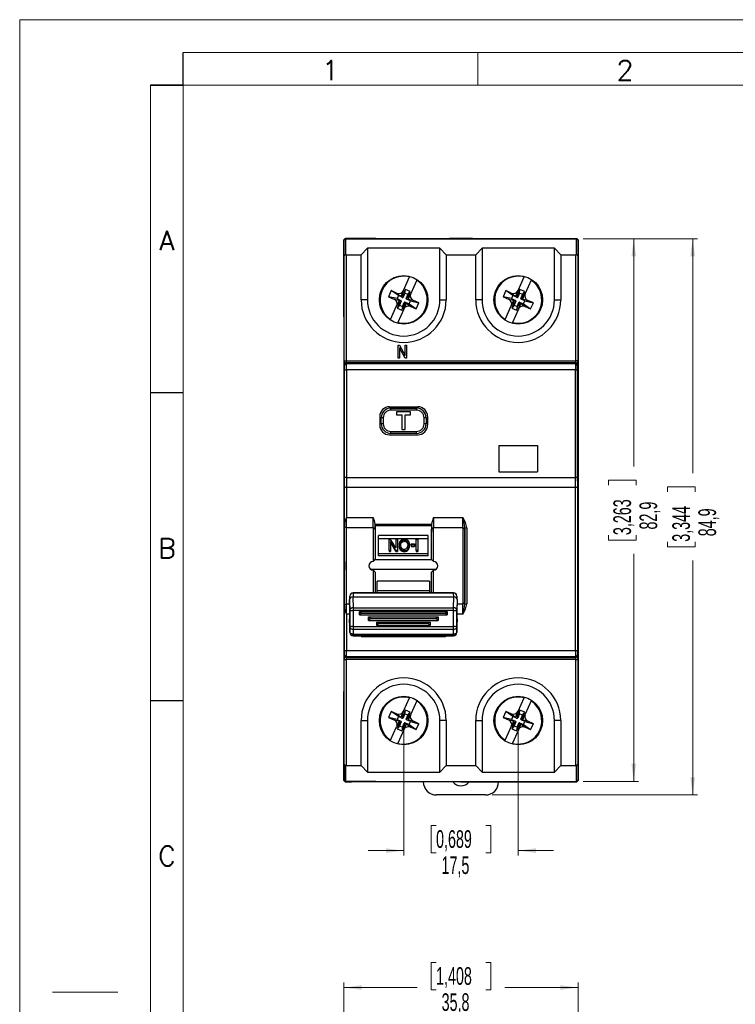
# Model space of a CAD drawing. Header units: millimetres. Extents: x 0 to 210, y 0 to 297.
# Tile 3 of 4: x 0 to 109, y 147 to 297. Entities that reach past the tile are written whole.
import ezdxf

# ---------------------------------------------------------------- set-up
doc = ezdxf.new("R2010")
doc.units = ezdxf.units.MM
doc.layers.add('FORMATO', color=7, linetype='Continuous')
doc.styles.add('SLDTEXTSTYLE0', font='ROMANS')
doc.styles.add('SLDTEXTSTYLE1', font='TXT', dxfattribs={"width": 0.605})
doc.dimstyles.new('SLDDIMSTYLE0', dxfattribs={"dimtxt": 2.7, "dimasz": 2.7, "dimexe": 0, "dimexo": 0.0625, "dimgap": 0.675, "dimtad": 0, "dimdec": 1, "dimrnd": 1e-09, "dimzin": 12, "dimdsep": 46, "dimtxsty": 'SLDTEXTSTYLE1', "dimsah": 1, "dimcen": 0.09, "dimadec": 0, "dimazin": 3, "dimtfac": 1, "dimtdec": 3, "dimtofl": 0, "dimtmove": 0, "dimatfit": 3, "dimfxl": 1, "dimfrac": 2, "dimtolj": 1, "dimtzin": 12, "dimarcsym": 0})
doc.dimstyles.new('SLDDIMSTYLE1', dxfattribs={"dimtxt": 2.7, "dimasz": 2.7, "dimexe": 0, "dimexo": 0.0625, "dimgap": 0.675, "dimtad": 0, "dimdec": 1, "dimrnd": 1e-09, "dimzin": 12, "dimdsep": 46, "dimtxsty": 'SLDTEXTSTYLE1', "dimsah": 1, "dimcen": 0.09, "dimadec": 0, "dimazin": 3, "dimtfac": 1, "dimtdec": 3, "dimtmove": 0, "dimatfit": 0, "dimfxl": 1, "dimfrac": 2, "dimtolj": 1, "dimtzin": 12, "dimarcsym": 0})

# ---------------------------------------------------------------- blocks, each defined once
blk = doc.blocks.new('_D')
at = {"color": 7, "linetype": 'Continuous', "lineweight": 18}
for p, q in [((86.06, 263.54), (94.56, 263.54)), ((93.81, 263.54), (93.81, 228.78)), ((89.97, 225.91), (89.97, 226.67)), ((89.97, 226.67), (94.17, 226.67)), ((94.17, 226.67), (94.17, 225.91)), ((89.97, 218.29), (89.97, 217.53)), ((94.17, 217.53), (94.17, 218.29)), ((89.97, 217.53), (94.17, 217.53)), ((93.81, 180.66), (93.81, 215.42)), ((86.06, 180.66), (94.56, 180.66))]:
    blk.add_line(p, q, dxfattribs=at)
for points in [[(93.81, 263.54), (93.46, 260.84), (94.16, 260.84)], [(93.81, 180.66), (94.16, 183.36), (93.46, 183.36)]]:
    blk.add_solid(points, dxfattribs=at)
at = {"color": 7, "linetype": 'Continuous', "lineweight": 18, "char_height": 2.7, "attachment_point": 1, "rotation": 90, "style": 'SLDTEXTSTYLE1'}
for s, insert in [('3,263', (90.69, 218.29)), ('82,9', (94.68, 219.14))]:
    blk.add_mtext(s, dxfattribs=dict(at, insert=insert))
blk = doc.blocks.new('_D_1')
at = {"color": 7, "linetype": 'Continuous', "lineweight": 18}
for p, q in [((86.06, 263.54), (103.56, 263.54)), ((102.81, 263.54), (102.81, 227.75)), ((98.97, 224.88), (98.97, 225.64)), ((98.97, 225.64), (103.17, 225.64)), ((103.17, 225.64), (103.17, 224.88)), ((98.97, 217.27), (98.97, 216.5)), ((103.17, 216.5), (103.17, 217.27)), ((98.97, 216.5), (103.17, 216.5)), ((102.81, 178.6), (102.81, 214.39)), ((72.16, 178.6), (103.56, 178.6))]:
    blk.add_line(p, q, dxfattribs=at)
for points in [[(102.81, 263.54), (102.46, 260.84), (103.16, 260.84)], [(102.81, 178.6), (103.16, 181.3), (102.46, 181.3)]]:
    blk.add_solid(points, dxfattribs=at)
at = {"color": 7, "linetype": 'Continuous', "lineweight": 18, "char_height": 2.7, "attachment_point": 1, "rotation": 90, "style": 'SLDTEXTSTYLE1'}
for s, insert in [('3,344', (99.69, 217.27)), ('84,9', (103.68, 218.11))]:
    blk.add_mtext(s, dxfattribs=dict(at, insert=insert))
blk = doc.blocks.new('_D_2')
at = {"color": 7, "linetype": 'Continuous', "lineweight": 18}
for p, q in [((58.66, 188.97), (58.66, 169.35)), ((76.16, 188.97), (76.16, 169.35)), ((63.61, 173.94), (62.85, 173.94)), ((62.85, 173.94), (62.85, 169.74)), ((71.22, 173.94), (71.98, 173.94)), ((71.98, 173.94), (71.98, 169.74)), ((58.66, 170.1), (53.26, 170.1)), ((76.16, 170.1), (81.56, 170.1)), ((62.85, 169.74), (63.61, 169.74)), ((71.98, 169.74), (71.22, 169.74))]:
    blk.add_line(p, q, dxfattribs=at)
for points in [[(58.66, 170.1), (55.96, 170.45), (55.96, 169.75)], [(76.16, 170.1), (78.86, 169.75), (78.86, 170.45)]]:
    blk.add_solid(points, dxfattribs=at)
at = {"color": 7, "linetype": 'Continuous', "lineweight": 18, "char_height": 2.7, "attachment_point": 1, "style": 'SLDTEXTSTYLE1'}
for s, insert in [('0,689', (63.61, 173.22)), ('17,5', (64.45, 169.23))]:
    blk.add_mtext(s, dxfattribs=dict(at, insert=insert))
blk = doc.blocks.new('_D_6')
at = {"color": 7, "linetype": 'Continuous', "lineweight": 18}
for p, q in [((63.61, 153.03), (62.85, 153.03)), ((62.85, 153.03), (62.85, 148.83)), ((71.22, 153.03), (71.99, 153.03)), ((71.99, 153.03), (71.99, 148.83)), ((49.53, 105.1), (49.53, 149.94)), ((49.53, 149.19), (60.74, 149.19)), ((85.3, 149.19), (74.1, 149.19)), ((85.3, 105.19), (85.3, 149.94)), ((62.85, 148.83), (63.61, 148.83)), ((71.99, 148.83), (71.22, 148.83))]:
    blk.add_line(p, q, dxfattribs=at)
for points in [[(49.53, 149.19), (52.23, 148.84), (52.23, 149.54)], [(85.3, 149.19), (82.6, 149.54), (82.6, 148.84)]]:
    blk.add_solid(points, dxfattribs=at)
at = {"color": 7, "linetype": 'Continuous', "lineweight": 18, "char_height": 2.7, "attachment_point": 1, "style": 'SLDTEXTSTYLE1'}
for s, insert in [('1,408', (63.61, 152.31)), ('35,8', (64.46, 148.32))]:
    blk.add_mtext(s, dxfattribs=dict(at, insert=insert))

msp = doc.modelspace()

# ---------------------------------------------------------------- linework, layer by layer
at = {"color": 7, "linetype": 'Continuous', "lineweight": 25}
for p, q in [((49.51, 259.3), (49.53, 263.4)), ((49.73, 263.6), (49.53, 263.4)), ((49.55, 263.38), (49.53, 263.4)), ((49.75, 263.58), (49.55, 263.38)), ((49.55, 261.08), (49.55, 263.38)), ((49.57, 263.35), (49.77, 263.55)), ((49.77, 263.54), (49.57, 263.34)), ((49.57, 261.08), (49.57, 263.35)), ((49.57, 263.34), (49.57, 263.35)), ((49.58, 261.11), (49.57, 263.34)), ((49.73, 263.6), (49.75, 263.58)), ((49.73, 263.6), (50.69, 263.6)), ((49.89, 263.58), (49.75, 263.58)), ((49.77, 263.55), (49.77, 263.54)), ((49.77, 263.55), (49.82, 263.55)), ((49.77, 263.54), (49.78, 261.12)), ((49.77, 263.54), (85.06, 263.54)), ((49.82, 263.55), (50.79, 263.55)), ((50.84, 263.57), (49.89, 263.58)), ((49.89, 263.55), (49.89, 263.58)), ((50.69, 263.6), (67.37, 263.6)), ((54.41, 263.55), (50.79, 263.55)), ((54.41, 263.57), (50.84, 263.57)), ((50.84, 263.55), (50.84, 263.57)), ((54.41, 263.55), (54.41, 263.57)), ((65.65, 263.59), (65.66, 263.59)), ((65.65, 263.59), (65.65, 263.57)), ((65.65, 263.57), (65.65, 263.59)), ((65.65, 263.57), (69.18, 263.57)), ((69.16, 263.59), (65.66, 263.59)), ((67.37, 263.6), (69.16, 263.6)), ((69.16, 263.59), (69.16, 263.6)), ((69.16, 263.6), (85.1, 263.6)), ((69.16, 263.59), (69.18, 263.59)), ((69.18, 263.57), (69.18, 263.59)), ((69.18, 263.57), (69.18, 263.59)), ((85.05, 261.12), (85.06, 263.54)), ((85.06, 263.54), (85.1, 263.6)), ((85.06, 263.54), (85.06, 263.54)), ((85.26, 263.34), (85.06, 263.54)), ((85.1, 263.6), (85.3, 263.4)), ((85.3, 263.4), (85.1, 263.6)), ((85.1, 263.6), (85.1, 263.6)), ((85.26, 263.34), (85.25, 261.12)), ((85.3, 263.4), (85.26, 263.34)), ((85.3, 263.4), (85.3, 251.5)), ((85.31, 259.3), (85.3, 263.4)), ((52.16, 261.1), (53.13, 262.1)), ((53.13, 262.1), (53.13, 254.22)), ((64.2, 262.1), (53.13, 262.1)), ((64.2, 254.22), (64.2, 262.1)), ((64.2, 262.1), (65.16, 261.1)), ((69.66, 261.1), (70.63, 262.1)), ((70.63, 262.1), (70.63, 254.22)), ((81.7, 262.1), (70.63, 262.1)), ((81.7, 262.1), (82.66, 261.1)), ((81.7, 254.22), (81.7, 262.1)), ((49.55, 261.08), (49.57, 261.08)), ((49.55, 261.08), (49.57, 261.08)), ((49.58, 244.9), (49.58, 261.11)), ((49.88, 261.1), (49.88, 244.9)), ((49.88, 261.1), (52.16, 261.1)), ((52.16, 254.22), (52.16, 261.1)), ((65.16, 261.1), (65.16, 254.22)), ((65.16, 261.1), (69.66, 261.1)), ((69.66, 254.22), (69.66, 261.1)), ((82.66, 261.1), (84.95, 261.1)), ((82.66, 261.1), (82.66, 254.22)), ((84.95, 244.9), (84.95, 261.1)), ((85.25, 261.12), (85.25, 244.9)), ((49.51, 251.6), (49.51, 259.3)), ((49.53, 259.3), (49.51, 259.3)), ((85.31, 259.3), (85.3, 259.3)), ((85.31, 251.6), (85.31, 259.3)), ((58.65, 255.66), (59.56, 257.71)), ((59.56, 257.71), (59.61, 257.81)), ((60.66, 257.22), (59.74, 255.17)), ((60.7, 257.31), (60.66, 257.22)), ((76.15, 255.66), (77.06, 257.71)), ((77.06, 257.71), (77.11, 257.81)), ((78.16, 257.22), (77.24, 255.17)), ((78.2, 257.31), (78.16, 257.22)), ((58.65, 255.66), (58.28, 254.84)), ((58.93, 255.8), (58.61, 255.07)), ((58.84, 255.24), (58.93, 255.8)), ((59.66, 255.48), (58.93, 255.8)), ((76.15, 255.66), (75.78, 254.84)), ((76.43, 255.8), (76.11, 255.07)), ((76.34, 255.24), (76.43, 255.8)), ((77.16, 255.48), (76.43, 255.8)), ((53.13, 254.22), (52.16, 254.22)), ((56.77, 255.62), (56.36, 254.7)), ((56.36, 254.7), (57.18, 254.34)), ((57.65, 254.4), (56.36, 254.7)), ((57.59, 255.25), (56.77, 255.62)), ((57.85, 254.86), (56.77, 255.62)), ((57.18, 254.34), (58.24, 254.14)), ((57.59, 255.25), (58.45, 254.6)), ((57.85, 254.86), (57.65, 254.4)), ((57.65, 254.4), (58.24, 254.14)), ((58.45, 254.6), (57.85, 254.86)), ((58.84, 255.24), (58.58, 254.65)), ((58.58, 254.65), (58.61, 255.07)), ((59.3, 255.04), (58.84, 255.24)), ((59.04, 254.44), (59.3, 255.04)), ((59.33, 254.75), (59.04, 254.44)), ((60.15, 254.11), (59.09, 254.31)), ((59.68, 254.05), (59.09, 254.31)), ((59.3, 255.04), (59.66, 255.48)), ((59.33, 254.75), (59.66, 255.48)), ((59.38, 254.35), (59.74, 255.17)), ((64.2, 254.22), (65.16, 254.22)), ((70.63, 254.22), (69.66, 254.22)), ((74.27, 255.62), (73.86, 254.7)), ((73.86, 254.7), (74.68, 254.34)), ((75.15, 254.4), (73.86, 254.7)), ((75.09, 255.25), (74.27, 255.62)), ((75.35, 254.86), (74.27, 255.62)), ((74.68, 254.34), (75.74, 254.14)), ((75.09, 255.25), (75.95, 254.6)), ((75.35, 254.86), (75.15, 254.4)), ((75.15, 254.4), (75.74, 254.14)), ((75.95, 254.6), (75.35, 254.86)), ((76.34, 255.24), (76.08, 254.65)), ((76.08, 254.65), (76.11, 255.07)), ((76.8, 255.04), (76.34, 255.24)), ((76.54, 254.44), (76.8, 255.04)), ((76.83, 254.75), (76.54, 254.44)), ((77.65, 254.11), (76.59, 254.31)), ((77.18, 254.05), (76.59, 254.31)), ((76.8, 255.04), (77.16, 255.48)), ((76.83, 254.75), (77.16, 255.48)), ((76.88, 254.35), (77.24, 255.17)), ((81.7, 254.22), (82.66, 254.22)), ((56.67, 251.23), (57.59, 253.28)), ((57.95, 254.1), (57.59, 253.28)), ((57.99, 253.7), (57.67, 252.97)), ((58.03, 253.41), (57.67, 252.97)), ((57.67, 252.97), (58.4, 252.65)), ((58.68, 252.79), (57.77, 250.74)), ((57.99, 253.7), (58.29, 254.01)), ((58.29, 254.01), (58.03, 253.41)), ((58.03, 253.41), (58.49, 253.21)), ((58.4, 252.65), (58.72, 253.38)), ((58.49, 253.21), (58.4, 252.65)), ((58.49, 253.21), (58.75, 253.8)), ((58.68, 252.79), (59.05, 253.61)), ((58.75, 253.8), (58.72, 253.38)), ((58.88, 253.85), (59.74, 253.2)), ((58.88, 253.85), (59.48, 253.59)), ((59.48, 253.59), (59.68, 254.05)), ((59.48, 253.59), (60.56, 252.83)), ((59.68, 254.05), (60.97, 253.74)), ((59.74, 253.2), (60.56, 252.83)), ((60.97, 253.74), (60.15, 254.11)), ((60.56, 252.83), (60.97, 253.74)), ((74.17, 251.23), (75.09, 253.28)), ((75.45, 254.1), (75.09, 253.28)), ((75.49, 253.7), (75.17, 252.97)), ((75.53, 253.41), (75.17, 252.97)), ((75.17, 252.97), (75.9, 252.65)), ((76.18, 252.79), (75.27, 250.74)), ((75.49, 253.7), (75.79, 254.01)), ((75.79, 254.01), (75.53, 253.41)), ((75.53, 253.41), (75.99, 253.21)), ((75.9, 252.65), (76.22, 253.38)), ((75.99, 253.21), (75.9, 252.65)), ((75.99, 253.21), (76.25, 253.8)), ((76.18, 252.79), (76.55, 253.61)), ((76.25, 253.8), (76.22, 253.38)), ((76.38, 253.85), (77.24, 253.2)), ((76.38, 253.85), (76.98, 253.59)), ((76.98, 253.59), (77.18, 254.05)), ((76.98, 253.59), (78.06, 252.83)), ((77.18, 254.05), (78.47, 253.74)), ((77.24, 253.2), (78.06, 252.83)), ((78.47, 253.74), (77.65, 254.11)), ((78.06, 252.83), (78.47, 253.74)), ((49.53, 251.6), (49.51, 251.6)), ((49.51, 251.6), (49.52, 249.79)), ((49.53, 251.5), (49.51, 248.44)), ((49.53, 251.55), (49.53, 251.5)), ((56.64, 251.16), (56.67, 251.23)), ((74.14, 251.16), (74.17, 251.23)), ((85.31, 251.6), (85.3, 251.6)), ((85.3, 251.5), (85.31, 248.44)), ((85.31, 249.84), (85.31, 251.6)), ((57.77, 250.74), (57.74, 250.68)), ((75.27, 250.74), (75.24, 250.68)), ((49.51, 248.44), (49.51, 195.76)), ((85.31, 248.44), (85.31, 195.76)), ((57.82, 247.3), (57.81, 247.3)), ((57.81, 245.3), (57.81, 247.3)), ((57.81, 247.3), (58.04, 247.3)), ((57.82, 245.3), (57.82, 247.3)), ((57.82, 247.3), (58.04, 247.3)), ((58.02, 246.89), (58.02, 245.3)), ((58.02, 246.89), (58.02, 246.89)), ((58.02, 246.89), (58.02, 245.3)), ((58.87, 245.3), (58.02, 246.89)), ((58.87, 245.3), (58.02, 246.89)), ((58.04, 247.3), (58.04, 247.3)), ((58.04, 247.3), (58.88, 245.71)), ((58.04, 247.3), (58.88, 245.71)), ((58.88, 247.3), (58.88, 247.3)), ((58.88, 245.71), (58.88, 247.3)), ((58.88, 245.71), (58.88, 247.3)), ((58.88, 247.3), (59.09, 247.3)), ((58.88, 247.3), (59.09, 247.3)), ((59.09, 247.3), (59.09, 247.3)), ((59.09, 247.3), (59.09, 245.3)), ((59.09, 247.3), (59.09, 245.3)), ((57.82, 245.3), (57.81, 245.3)), ((58.02, 245.3), (57.81, 245.3)), ((58.02, 245.3), (57.82, 245.3)), ((58.02, 245.3), (58.02, 245.3)), ((58.87, 245.3), (58.87, 245.3)), ((59.09, 245.3), (58.87, 245.3)), ((59.09, 245.3), (58.87, 245.3)), ((58.88, 245.71), (58.88, 245.71)), ((59.09, 245.3), (59.09, 245.3)), ((49.58, 244.9), (49.88, 244.9)), ((49.64, 244.21), (49.58, 244.3)), ((49.88, 244.9), (84.95, 244.9)), ((49.88, 244.6), (49.94, 244.51)), ((84.95, 244.6), (49.88, 244.6)), ((49.94, 244.51), (84.89, 244.51)), ((84.89, 244.51), (84.95, 244.6)), ((85.25, 244.9), (84.95, 244.9)), ((85.25, 244.3), (85.19, 244.21)), ((49.64, 227.22), (49.64, 243.51)), ((49.64, 243.51), (49.94, 243.51)), ((49.94, 243.51), (49.94, 227.1)), ((84.89, 243.51), (49.94, 243.51)), ((84.89, 227.1), (84.89, 243.51)), ((84.89, 243.51), (85.19, 243.51)), ((85.19, 243.51), (85.19, 227.22)), ((56.51, 237.9), (60.81, 237.9)), ((56.71, 237.38), (56.71, 237.68)), ((56.71, 237.68), (60.61, 237.68)), ((60.61, 237.38), (60.61, 237.68)), ((55.01, 236.4), (55.01, 235.1)), ((55.54, 236.2), (55.24, 236.2)), ((55.24, 235.3), (55.24, 236.2)), ((55.54, 236.2), (55.54, 235.3)), ((60.61, 237.38), (56.71, 237.38)), ((59.7, 237.1), (57.59, 237.1)), ((57.59, 237.1), (57.59, 236.65)), ((57.59, 237.1), (57.59, 237.1)), ((57.59, 237.1), (57.59, 236.65)), ((59.7, 237.1), (57.59, 237.1)), ((57.59, 236.65), (57.59, 236.65)), ((57.59, 236.65), (58.39, 236.65)), ((57.59, 236.65), (58.39, 236.65)), ((58.39, 236.65), (58.39, 236.65)), ((58.39, 236.65), (58.39, 234.4)), ((58.39, 236.65), (58.39, 234.4)), ((58.91, 234.4), (58.91, 236.65)), ((58.91, 236.65), (59.7, 236.65)), ((58.91, 234.4), (58.91, 236.65)), ((58.91, 236.65), (58.91, 236.65)), ((58.91, 236.65), (59.7, 236.65)), ((59.7, 236.65), (59.7, 237.1)), ((59.7, 236.65), (59.7, 237.1)), ((59.7, 237.1), (59.7, 237.1)), ((59.7, 236.65), (59.7, 236.65)), ((61.79, 235.3), (61.79, 236.2)), ((62.09, 236.2), (61.79, 236.2)), ((62.09, 236.2), (62.09, 235.3)), ((62.31, 236.4), (62.31, 235.1)), ((55.54, 235.3), (55.24, 235.3)), ((62.09, 235.3), (61.79, 235.3)), ((49.61, 234), (49.55, 234)), ((49.55, 234), (49.55, 225.5)), ((49.61, 225.5), (49.61, 234)), ((56.51, 233.6), (60.81, 233.6)), ((56.71, 234.12), (60.61, 234.12)), ((56.71, 233.82), (56.71, 234.12)), ((60.61, 233.82), (56.71, 233.82)), ((58.39, 234.4), (58.39, 234.4)), ((58.39, 234.4), (58.91, 234.4)), ((58.39, 234.4), (58.91, 234.4)), ((58.91, 234.4), (58.91, 234.4)), ((60.61, 233.82), (60.61, 234.12)), ((73.21, 231.97), (79.11, 231.97)), ((73.21, 231.97), (73.21, 227.93)), ((73.21, 231.97), (73.22, 231.45)), ((79.11, 231.97), (79.11, 227.93)), ((79.11, 231.97), (79.11, 231.45)), ((49.63, 225.72), (49.64, 227.22)), ((49.94, 227.1), (49.93, 225.6)), ((49.94, 227.1), (84.89, 227.1)), ((49.94, 227.1), (49.94, 227.1)), ((73.22, 228.45), (73.21, 227.93)), ((73.21, 227.93), (79.11, 227.93)), ((79.11, 228.45), (79.11, 227.93)), ((84.89, 227.1), (84.89, 227.1)), ((84.9, 225.6), (84.89, 227.1)), ((85.19, 227.22), (85.2, 225.72)), ((49.63, 219.78), (49.63, 225.72)), ((49.93, 225.6), (84.9, 225.6)), ((49.93, 225.6), (49.93, 220.96)), ((84.9, 200.68), (84.9, 225.6)), ((85.2, 225.72), (85.2, 200.68)), ((49.55, 225.5), (49.61, 225.5)), ((49.94, 219.41), (49.93, 220.96)), ((49.93, 220.96), (49.94, 220.96)), ((49.94, 219.41), (49.94, 220.96)), ((49.94, 220.96), (54.02, 220.96)), ((54.31, 219.94), (54.31, 219.91)), ((54.31, 219.94), (62.92, 219.94)), ((54.31, 219.91), (54.32, 219.68)), ((54.32, 219.68), (54.32, 218.76)), ((62.91, 219.68), (54.32, 219.68)), ((62.91, 219.91), (62.92, 219.94)), ((62.91, 219.91), (62.91, 219.68)), ((62.91, 219.68), (62.91, 218.76)), ((63.21, 220.96), (67.72, 220.96)), ((54.01, 219.41), (49.94, 219.41)), ((49.94, 219.41), (49.94, 219.41)), ((54.81, 215.11), (54.81, 218.24)), ((62.41, 218.24), (54.81, 218.24)), ((62.41, 215.11), (62.41, 218.24)), ((67.71, 219.41), (63.22, 219.41)), ((68.01, 207.78), (68.01, 219.42)), ((68.01, 219.42), (68.31, 219.42)), ((68.31, 219.42), (68.31, 207.78)), ((62.41, 217.74), (54.81, 217.74)), ((56.42, 217.63), (56.64, 217.63)), ((56.42, 215.94), (56.42, 217.63)), ((56.63, 217.32), (56.63, 215.94)), ((57.49, 216.32), (57.49, 217.63)), ((57.49, 217.63), (57.7, 217.63)), ((57.7, 217.63), (57.7, 215.94)), ((57.95, 216.83), (57.95, 216.67)), ((58.75, 217.47), (58.75, 217.31)), ((59.54, 216.85), (59.54, 216.69)), ((59.81, 216.94), (60.31, 216.94)), ((59.81, 216.73), (59.81, 216.94)), ((60.31, 216.73), (59.81, 216.73)), ((59.81, 216.73), (59.81, 216.56)), ((59.81, 216.56), (60.31, 216.56)), ((60.31, 216.94), (60.31, 216.73)), ((60.31, 216.73), (60.31, 216.56)), ((60.56, 217.63), (60.81, 217.63)), ((60.56, 215.94), (60.56, 217.63)), ((60.81, 217.63), (60.81, 215.94)), ((62.41, 215.42), (54.81, 215.42)), ((62.41, 215.11), (54.81, 215.11)), ((56.63, 215.94), (56.42, 215.94)), ((56.42, 215.94), (56.42, 215.78)), ((56.42, 215.78), (56.63, 215.78)), ((56.63, 215.94), (56.63, 215.78)), ((57.7, 215.94), (57.47, 215.94)), ((57.47, 215.94), (57.47, 215.78)), ((57.47, 215.78), (57.7, 215.78)), ((57.7, 215.94), (57.7, 215.78)), ((58.75, 215.92), (58.75, 215.76)), ((60.81, 215.94), (60.56, 215.94)), ((60.56, 215.94), (60.56, 215.78)), ((60.56, 215.78), (60.81, 215.78)), ((60.81, 215.94), (60.81, 215.78)), ((54.01, 214.27), (54, 214.27)), ((54.01, 214.27), (54.01, 214.26)), ((62.95, 214.53), (54.28, 214.53)), ((54.3, 214.56), (54.3, 214.55)), ((62.93, 214.56), (62.93, 214.55)), ((63.22, 214.27), (63.22, 214.26)), ((63.23, 214.27), (63.22, 214.27)), ((63.54, 213.03), (53.69, 213.03)), ((54, 212.93), (54.01, 212.93)), ((54.01, 212.93), (54.01, 212.94)), ((54.3, 212.64), (54.3, 212.64)), ((62.93, 212.64), (62.93, 212.64)), ((63.22, 212.93), (63.22, 212.94)), ((63.22, 212.93), (63.23, 212.93)), ((62.61, 211.26), (54.61, 211.26)), ((54.61, 209.78), (54.61, 211.26)), ((62.61, 211.26), (62.61, 209.78)), ((50.58, 209.32), (50.57, 209.32)), ((50.93, 209.42), (50.92, 208.85)), ((50.94, 209.48), (50.93, 209.47)), ((50.93, 209.42), (50.93, 209.47)), ((50.93, 209.47), (66.29, 209.47)), ((66.29, 209.42), (50.93, 209.42)), ((66.29, 209.48), (50.94, 209.48)), ((62.61, 209.78), (54.61, 209.78)), ((54.61, 209.48), (54.61, 209.78)), ((62.61, 209.78), (62.61, 209.48)), ((66.29, 209.47), (66.29, 209.48)), ((66.29, 209.47), (66.29, 209.42)), ((66.31, 208.85), (66.29, 209.42)), ((66.66, 209.32), (66.65, 209.32)), ((49.61, 208.9), (49.55, 208.9)), ((49.55, 208.9), (49.55, 200.4)), ((49.61, 200.4), (49.61, 208.9)), ((49.93, 206.23), (49.94, 207.78)), ((49.94, 207.78), (49.94, 207.78)), ((49.94, 206.23), (49.94, 207.78)), ((50.41, 208.47), (50.41, 208.05)), ((50.44, 206.79), (50.41, 208.47)), ((50.41, 208.05), (50.43, 206.85)), ((50.43, 208.55), (50.43, 208.98)), ((50.91, 208.85), (50.94, 207.17)), ((50.91, 208.85), (50.92, 208.85)), ((50.92, 208.85), (66.31, 208.85)), ((66.29, 207.17), (66.31, 208.85)), ((66.31, 208.85), (66.31, 208.85)), ((66.79, 208.98), (66.8, 208.55)), ((66.81, 208.47), (66.79, 206.79)), ((66.81, 208.09), (66.8, 206.89)), ((66.81, 208.47), (66.81, 208.09)), ((68.01, 207.78), (68.31, 207.78)), ((49.63, 200.68), (49.63, 207.42)), ((49.94, 206.23), (49.93, 206.23)), ((49.93, 206.23), (49.93, 200.68)), ((50.43, 206.21), (50.43, 206.57)), ((50.44, 206.21), (50.43, 206.21)), ((50.43, 206.21), (50.43, 205.79)), ((50.94, 207.17), (50.94, 206.77)), ((50.94, 207.17), (66.29, 207.17)), ((66.29, 206.77), (50.94, 206.77)), ((51.9, 206.09), (51.9, 206.64)), ((51.9, 206.64), (65.33, 206.64)), ((51.9, 206.64), (52.24, 206.37)), ((52.24, 206.37), (51.9, 206.09)), ((51.9, 206.09), (65.33, 206.09)), ((52.24, 206.37), (64.99, 206.37)), ((64.99, 206.37), (65.33, 206.64)), ((65.33, 206.09), (64.99, 206.37)), ((65.33, 206.64), (65.33, 206.09)), ((66.29, 206.77), (66.29, 207.17)), ((66.8, 206.21), (66.79, 206.21)), ((66.8, 206.59), (66.8, 206.21)), ((66.8, 205.75), (66.8, 206.21)), ((50.43, 204.27), (50.41, 205.47)), ((50.41, 205.05), (50.41, 205.47)), ((50.41, 205.47), (50.42, 205.47)), ((50.41, 205.05), (50.44, 203.4)), ((50.43, 205.79), (50.42, 205.47)), ((50.43, 204.27), (50.43, 205.79)), ((50.44, 205.79), (50.43, 205.79)), ((50.44, 204.95), (50.44, 204.42)), ((53.31, 205.27), (53.31, 205.81)), ((53.31, 205.81), (63.92, 205.81)), ((53.31, 205.81), (53.66, 205.57)), ((53.66, 205.57), (53.31, 205.27)), ((53.31, 205.27), (63.92, 205.27)), ((53.66, 205.57), (63.57, 205.57)), ((54.54, 204.47), (54.54, 205)), ((54.54, 205), (62.69, 205)), ((54.54, 205), (54.88, 204.78)), ((54.88, 204.78), (54.54, 204.47)), ((54.88, 204.78), (62.35, 204.78)), ((62.35, 204.78), (62.69, 205)), ((62.69, 204.47), (62.35, 204.78)), ((62.69, 205), (62.69, 204.47)), ((63.57, 205.57), (63.92, 205.81)), ((63.92, 205.27), (63.57, 205.57)), ((63.92, 205.81), (63.92, 205.27)), ((66.79, 205.75), (66.8, 205.75)), ((66.79, 203.4), (66.81, 205.05)), ((66.79, 204.92), (66.79, 204.39)), ((66.8, 205.43), (66.8, 205.75)), ((66.8, 204.23), (66.81, 205.43)), ((66.8, 205.43), (66.81, 205.43)), ((66.81, 205.43), (66.81, 205.05)), ((50.45, 203.48), (50.45, 204.2)), ((50.45, 203.46), (50.45, 203.48)), ((50.95, 204.35), (66.28, 204.35)), ((50.95, 204.35), (50.95, 203.87)), ((66.28, 203.87), (50.95, 203.87)), ((50.95, 203.87), (50.95, 203.16)), ((50.95, 203.16), (66.28, 203.16)), ((54.54, 204.47), (62.69, 204.47)), ((66.28, 203.87), (66.28, 204.35)), ((66.28, 203.16), (66.28, 203.87)), ((66.78, 203.48), (66.77, 203.46)), ((66.78, 204.2), (66.78, 203.48)), ((50.94, 202.9), (51.98, 202.9)), ((50.95, 202.99), (66.28, 202.99)), ((51.9, 202.94), (51.9, 202.99)), ((52.24, 202.78), (51.9, 202.94)), ((51.94, 202.99), (52.24, 202.78)), ((52.24, 202.78), (64.99, 202.78)), ((53.66, 202.86), (53.42, 202.99)), ((53.44, 202.99), (53.66, 202.86)), ((53.66, 202.86), (54.84, 202.86)), ((54.58, 202.99), (54.88, 202.84)), ((54.88, 202.84), (62.35, 202.84)), ((62.35, 202.84), (62.65, 202.99)), ((62.39, 202.86), (63.57, 202.86)), ((63.57, 202.86), (63.79, 202.99)), ((63.81, 202.99), (63.57, 202.86)), ((64.99, 202.78), (65.29, 202.99)), ((65.33, 202.94), (64.99, 202.78)), ((65.25, 202.9), (66.29, 202.9)), ((65.33, 202.99), (65.33, 202.94)), ((49.55, 200.4), (49.61, 200.4)), ((49.63, 200.68), (49.93, 200.68)), ((49.93, 200.68), (84.9, 200.68)), ((84.9, 200.68), (85.2, 200.68)), ((49.58, 199.9), (49.63, 199.98)), ((49.58, 183.08), (49.58, 199.3)), ((49.58, 199.3), (49.88, 199.3)), ((49.93, 199.68), (49.88, 199.6)), ((49.88, 199.6), (84.95, 199.6)), ((84.95, 199.3), (49.88, 199.3)), ((49.88, 199.3), (49.88, 183.1)), ((84.9, 199.68), (49.93, 199.68)), ((84.95, 199.6), (84.9, 199.68)), ((84.95, 199.3), (85.25, 199.3)), ((84.95, 183.1), (84.95, 199.3)), ((85.2, 199.98), (85.25, 199.9)), ((85.25, 199.3), (85.25, 183.08)), ((49.51, 195.76), (49.53, 192.7)), ((85.31, 195.76), (85.3, 192.7)), ((49.51, 192.6), (49.52, 194.4)), ((85.31, 192.6), (85.31, 194.36)), ((49.51, 184.9), (49.51, 192.6)), ((49.53, 192.6), (49.51, 192.6)), ((49.53, 192.7), (49.53, 192.65)), ((58.65, 191.41), (59.56, 193.46)), ((59.56, 193.46), (59.61, 193.56)), ((60.66, 192.97), (59.74, 190.92)), ((60.7, 193.06), (60.66, 192.97)), ((76.15, 191.41), (77.06, 193.46)), ((77.06, 193.46), (77.11, 193.56)), ((78.16, 192.97), (77.24, 190.92)), ((78.2, 193.06), (78.16, 192.97)), ((85.3, 192.7), (85.3, 180.8)), ((85.31, 192.6), (85.3, 192.6)), ((85.31, 184.9), (85.31, 192.6)), ((56.77, 191.37), (56.36, 190.45)), ((57.59, 191), (56.77, 191.37)), ((57.85, 190.61), (56.77, 191.37)), ((57.59, 191), (58.45, 190.35)), ((58.65, 191.41), (58.28, 190.59)), ((58.84, 190.99), (58.58, 190.4)), ((58.93, 191.55), (58.61, 190.82)), ((58.84, 190.99), (58.93, 191.55)), ((59.3, 190.79), (58.84, 190.99)), ((59.66, 191.23), (58.93, 191.55)), ((59.3, 190.79), (59.66, 191.23)), ((59.33, 190.5), (59.66, 191.23)), ((74.27, 191.37), (73.86, 190.45)), ((75.09, 191), (74.27, 191.37)), ((75.35, 190.61), (74.27, 191.37)), ((75.09, 191), (75.95, 190.35)), ((76.15, 191.41), (75.78, 190.59)), ((76.34, 190.99), (76.08, 190.4)), ((76.43, 191.55), (76.11, 190.82)), ((76.34, 190.99), (76.43, 191.55)), ((76.8, 190.79), (76.34, 190.99)), ((77.16, 191.23), (76.43, 191.55)), ((76.8, 190.79), (77.16, 191.23)), ((76.83, 190.5), (77.16, 191.23)), ((52.16, 189.97), (53.13, 189.97)), ((52.16, 183.1), (52.16, 189.97)), ((53.13, 189.97), (53.13, 182.1)), ((56.36, 190.45), (57.18, 190.09)), ((57.65, 190.15), (56.36, 190.45)), ((57.18, 190.09), (58.24, 189.89)), ((57.95, 189.85), (57.59, 189.03)), ((57.85, 190.61), (57.65, 190.15)), ((57.65, 190.15), (58.24, 189.89)), ((58.45, 190.35), (57.85, 190.61)), ((57.99, 189.45), (58.29, 189.76)), ((58.29, 189.76), (58.03, 189.16)), ((58.49, 188.96), (58.75, 189.55)), ((58.58, 190.4), (58.61, 190.82)), ((58.75, 189.55), (58.72, 189.13)), ((58.88, 189.6), (59.74, 188.95)), ((58.88, 189.6), (59.48, 189.34)), ((59.04, 190.19), (59.3, 190.79)), ((59.33, 190.5), (59.04, 190.19)), ((60.15, 189.86), (59.09, 190.06)), ((59.68, 189.8), (59.09, 190.06)), ((59.38, 190.1), (59.74, 190.92)), ((59.48, 189.34), (59.68, 189.8)), ((59.68, 189.8), (60.97, 189.49)), ((60.97, 189.49), (60.15, 189.86)), ((60.56, 188.58), (60.97, 189.49)), ((65.16, 189.97), (64.2, 189.97)), ((64.2, 182.1), (64.2, 189.97)), ((65.16, 189.97), (65.16, 183.1)), ((69.66, 183.1), (69.66, 189.97)), ((69.66, 189.97), (70.63, 189.97)), ((70.63, 189.97), (70.63, 182.1)), ((73.86, 190.45), (74.68, 190.09)), ((75.15, 190.15), (73.86, 190.45)), ((74.68, 190.09), (75.74, 189.89)), ((75.45, 189.85), (75.09, 189.03)), ((75.35, 190.61), (75.15, 190.15)), ((75.15, 190.15), (75.74, 189.89)), ((75.95, 190.35), (75.35, 190.61)), ((75.49, 189.45), (75.79, 189.76)), ((75.79, 189.76), (75.53, 189.16)), ((75.99, 188.96), (76.25, 189.55)), ((76.08, 190.4), (76.11, 190.82)), ((76.25, 189.55), (76.22, 189.13)), ((76.38, 189.6), (77.24, 188.95)), ((76.38, 189.6), (76.98, 189.34)), ((76.54, 190.19), (76.8, 190.79)), ((76.83, 190.5), (76.54, 190.19)), ((77.65, 189.86), (76.59, 190.06)), ((77.18, 189.8), (76.59, 190.06)), ((76.88, 190.1), (77.24, 190.92)), ((76.98, 189.34), (77.18, 189.8)), ((77.18, 189.8), (78.47, 189.49)), ((78.47, 189.49), (77.65, 189.86)), ((78.06, 188.58), (78.47, 189.49)), ((82.66, 189.97), (81.7, 189.97)), ((81.7, 182.1), (81.7, 189.97)), ((82.66, 189.97), (82.66, 183.1)), ((56.67, 186.98), (57.59, 189.03)), ((57.99, 189.45), (57.67, 188.72)), ((58.03, 189.16), (57.67, 188.72)), ((57.67, 188.72), (58.4, 188.4)), ((58.68, 188.54), (57.77, 186.49)), ((58.03, 189.16), (58.49, 188.96)), ((58.4, 188.4), (58.72, 189.13)), ((58.49, 188.96), (58.4, 188.4)), ((58.68, 188.54), (59.05, 189.36)), ((59.48, 189.34), (60.56, 188.58)), ((59.74, 188.95), (60.56, 188.58)), ((74.17, 186.98), (75.09, 189.03)), ((75.49, 189.45), (75.17, 188.72)), ((75.53, 189.16), (75.17, 188.72)), ((75.17, 188.72), (75.9, 188.4)), ((76.18, 188.54), (75.27, 186.49)), ((75.53, 189.16), (75.99, 188.96)), ((75.9, 188.4), (76.22, 189.13)), ((75.99, 188.96), (75.9, 188.4)), ((76.18, 188.54), (76.55, 189.36)), ((76.98, 189.34), (78.06, 188.58)), ((77.24, 188.95), (78.06, 188.58)), ((56.64, 186.91), (56.67, 186.98)), ((57.77, 186.49), (57.74, 186.43)), ((74.14, 186.91), (74.17, 186.98)), ((75.27, 186.49), (75.24, 186.43)), ((49.53, 184.9), (49.51, 184.9)), ((49.53, 180.8), (49.51, 184.9)), ((85.3, 184.9), (85.31, 184.9)), ((85.3, 180.8), (85.31, 184.9)), ((49.55, 183.07), (49.57, 183.07)), ((49.55, 183.07), (49.55, 180.82)), ((49.55, 183.07), (49.57, 183.07)), ((49.57, 180.85), (49.58, 183.08)), ((49.57, 180.85), (49.57, 183.07)), ((49.78, 183.08), (49.77, 180.66)), ((49.88, 183.1), (52.16, 183.1)), ((53.13, 182.1), (52.16, 183.1)), ((53.13, 182.1), (64.2, 182.1)), ((65.16, 183.1), (64.2, 182.1)), ((65.16, 183.1), (69.66, 183.1)), ((70.63, 182.1), (69.66, 183.1)), ((70.63, 182.1), (81.7, 182.1)), ((82.66, 183.1), (81.7, 182.1)), ((82.66, 183.1), (84.95, 183.1)), ((85.06, 180.66), (85.05, 183.08)), ((85.25, 183.08), (85.26, 180.85)), ((49.53, 180.8), (49.55, 180.82)), ((49.53, 180.8), (49.73, 180.6)), ((49.55, 180.82), (49.75, 180.62)), ((49.57, 180.85), (49.57, 180.85)), ((49.57, 180.85), (49.77, 180.66)), ((49.77, 180.65), (49.57, 180.85)), ((49.75, 180.62), (49.73, 180.6)), ((49.73, 180.6), (50.69, 180.6)), ((54.41, 180.62), (49.75, 180.62)), ((49.77, 180.66), (85.06, 180.66)), ((49.77, 180.66), (49.77, 180.65)), ((54.41, 180.65), (49.77, 180.65)), ((67.37, 180.6), (50.69, 180.6)), ((54.41, 180.62), (54.41, 180.65)), ((67.37, 180.6), (85.1, 180.6)), ((85.06, 180.66), (85.26, 180.85)), ((85.06, 180.66), (85.06, 180.66)), ((85.1, 180.6), (85.06, 180.66)), ((85.3, 180.8), (85.1, 180.6)), ((85.1, 180.6), (85.3, 180.8)), ((85.1, 180.6), (85.1, 180.6)), ((85.26, 180.85), (85.3, 180.8)), ((71.16, 178.6), (63.66, 178.6))]:
    msp.add_line(p, q, dxfattribs=at)
at = {"color": 1, "linetype": 'Continuous', "lineweight": 25}
for p, q in [((50.69, 263.6), (50.69, 263.6)), ((65.66, 263.59), (65.66, 263.6)), ((56.71, 237.68), (56.71, 237.69)), ((60.61, 237.68), (60.61, 237.69)), ((55.24, 236.2), (55.22, 236.2)), ((62.09, 236.2), (62.11, 236.2)), ((55.24, 235.3), (55.22, 235.3)), ((62.09, 235.3), (62.11, 235.3)), ((56.71, 233.82), (56.71, 233.81)), ((60.61, 233.82), (60.61, 233.81)), ((62.96, 214.52), (54.27, 214.52)), ((49.94, 207.78), (50.42, 207.78)), ((66.81, 207.78), (67.71, 207.78)), ((50.43, 206.23), (49.94, 206.23)), ((67.72, 206.23), (66.8, 206.23)), ((50.44, 204.27), (50.43, 204.27)), ((50.95, 203.16), (50.95, 202.99)), ((66.28, 202.99), (66.28, 203.16)), ((66.79, 204.23), (66.8, 204.23)), ((50.94, 202.91), (51.95, 202.91)), ((50.94, 202.91), (50.94, 202.9)), ((65.27, 202.91), (66.29, 202.91)), ((66.29, 202.9), (66.29, 202.91)), ((50.69, 180.6), (50.69, 180.6))]:
    msp.add_line(p, q, dxfattribs=at)
at = {"color": 7, "linetype": 'Continuous', "lineweight": 25, "flags": 128}
for points in [[(49.94, 219.41), (49.9, 219.42), (49.86, 219.42), (49.81, 219.44), (49.73, 219.5), (49.64, 219.72), (49.63, 219.77), (49.63, 219.77), (49.63, 219.78)], [(58.16, 216.67), (58.23, 217.02), (58.34, 217.16), (58.49, 217.26), (58.68, 217.3), (58.75, 217.31)], [(49.64, 212.94), (49.64, 212.94), (49.64, 212.98), (49.64, 213.09), (49.64, 213.26), (49.64, 213.46), (49.64, 213.6)], [(49.63, 207.42), (49.63, 207.42), (49.63, 207.43), (49.64, 207.48), (49.73, 207.69), (49.81, 207.76), (49.86, 207.78), (49.9, 207.78), (49.94, 207.78)], [(50.95, 204.35), (50.86, 204.34), (50.76, 204.33), (50.68, 204.32), (50.6, 204.3), (50.54, 204.28), (50.49, 204.25), (50.46, 204.22), (50.45, 204.2)], [(50.95, 203.87), (50.86, 203.88), (50.76, 203.9), (50.68, 203.93), (50.6, 203.97), (50.54, 204.02), (50.49, 204.07), (50.46, 204.13), (50.45, 204.2)], [(50.45, 203.49), (50.45, 203.49), (50.45, 203.46)], [(50.95, 203.16), (50.86, 203.17), (50.76, 203.19), (50.68, 203.22), (50.6, 203.26), (50.54, 203.3), (50.49, 203.36), (50.46, 203.42), (50.45, 203.48)], [(66.78, 204.2), (66.77, 204.22), (66.74, 204.25), (66.69, 204.28), (66.63, 204.3), (66.55, 204.32), (66.47, 204.33), (66.37, 204.34), (66.28, 204.35)], [(66.78, 204.2), (66.77, 204.13), (66.74, 204.07), (66.69, 204.02), (66.63, 203.97), (66.55, 203.93), (66.47, 203.9), (66.37, 203.88), (66.28, 203.87)], [(66.78, 203.48), (66.77, 203.42), (66.74, 203.36), (66.69, 203.3), (66.63, 203.26), (66.55, 203.22), (66.47, 203.19), (66.37, 203.17), (66.28, 203.16)], [(66.77, 203.46), (66.78, 203.49), (66.78, 203.49)]]:
    msp.add_lwpolyline(points, dxfattribs=at)
at = {"color": 7, "linetype": 'Continuous', "lineweight": 25}
for centre in [(58.66, 254.22), (58.66, 254.22), (76.16, 254.22), (76.16, 254.22), (58.66, 189.97), (58.66, 189.97), (76.16, 189.97), (76.16, 189.97)]:
    msp.add_circle(centre, 3.71, dxfattribs=at)
for centre, radius, start, end in [((49.88, 261.4), 0.3, 250.7287, 270), ((84.95, 261.4), 0.3, 270, 289.171), ((58.66, 254.22), 3.6, 75.5625, 236.3744), ((58.66, 254.22), 3.6, 255.5625, 56.3744), ((76.16, 254.22), 3.6, 75.5625, 236.3744), ((76.16, 254.22), 3.6, 255.5625, 56.3744), ((57.92, 255.98), 0.8, 245.9685, 335.9685), ((75.42, 255.98), 0.8, 245.9685, 335.9685), ((58.66, 254.22), 6.5, 180, 0), ((58.66, 254.22), 5.53, 180, 0), ((56.86, 253.61), 0.8, 335.9685, 65.9685), ((58.2, 254.05), 0.1, 335.9685, 65.9685), ((58.25, 255.23), 0.396, 275.3282, 335.9685), ((58.49, 254.69), 0.1, 245.9685, 335.9685), ((59.13, 254.4), 0.1, 155.9685, 245.9685), ((59.7, 254.59), 0.396, 155.9685, 216.6088), ((60.47, 254.84), 0.8, 155.9685, 245.9685), ((76.16, 254.22), 6.5, 180, 0), ((76.16, 254.22), 5.53, 180, 0), ((74.36, 253.61), 0.8, 335.9685, 65.9685), ((75.7, 254.05), 0.1, 335.9685, 65.9685), ((75.75, 255.23), 0.396, 275.3282, 335.9685), ((75.99, 254.69), 0.1, 245.9685, 335.9685), ((76.63, 254.4), 0.1, 155.9685, 245.9685), ((77.2, 254.59), 0.396, 155.9685, 216.6088), ((77.97, 254.84), 0.8, 155.9685, 245.9685), ((57.63, 253.86), 0.396, 335.9685, 36.6088), ((59.41, 252.47), 0.8, 65.9685, 155.9685), ((59.08, 253.21), 0.396, 95.3282, 155.9685), ((58.84, 253.76), 0.1, 65.9685, 155.9685), ((75.13, 253.86), 0.396, 335.9685, 36.6088), ((76.91, 252.47), 0.8, 65.9685, 155.9685), ((76.58, 253.21), 0.396, 95.3282, 155.9685), ((76.34, 253.76), 0.1, 65.9685, 155.9685), ((49.88, 244.3), 0.3, 90.001, 179.9986), ((49.94, 244.21), 0.3, 90.001, 179.9986), ((84.89, 244.21), 0.3, 0.0014, 89.999), ((84.95, 244.3), 0.3, 0.0014, 89.999), ((56.51, 236.4), 1.5, 90, 180), ((56.71, 236.2), 1.48, 90, 180), ((60.61, 236.2), 1.48, 0, 90), ((60.81, 236.4), 1.5, 0, 90), ((56.71, 236.2), 1.18, 90, 180), ((60.61, 236.2), 1.18, 0, 90), ((56.51, 235.1), 1.5, 180, 270), ((56.71, 235.3), 1.48, 180, 270), ((56.71, 235.3), 1.18, 180, 270), ((60.61, 235.3), 1.48, 270, 0), ((60.61, 235.3), 1.18, 270, 0), ((60.81, 235.1), 1.5, 270, 0), ((51.2, 220.01), 1.59, 143.0887, 188.5872), ((49.38, 219.08), 5, 9.9487, 22.1442), ((67.85, 219.08), 5, 157.8558, 170.0513), ((57.12, 218.13), 10.97, 6.7571, 14.9863), ((64.45, 218.81), 3.91, 8.8869, 33.3399), ((54.04, 219.14), 0.274, 8.3518, 96.0737), ((63.19, 219.14), 0.274, 83.9263, 171.6482), ((67.74, 219.14), 0.274, 8.3518, 96.0737), ((58.79, 216.87), 0.837, 139.0981, 182.3068), ((58.79, 216.75), 0.836, 174.611, 267.1527), ((58.77, 216.58), 0.821, 173.3298, 268.2761), ((58.72, 216.85), 0.797, 88.2319, 135.0127), ((58.73, 216.9), 0.574, 88.3827, 186.8879), ((59.04, 216.82), 0.876, 179.3606, 205.7315), ((58.72, 216.76), 0.623, 272.5889, 9.0604), ((58.78, 216.89), 0.76, 43.1405, 92.6391), ((58.77, 216.9), 0.568, 355.3102, 91.6792), ((58.77, 216.74), 0.566, 355.2478, 91.8817), ((58.73, 216.74), 0.821, 271.4044, 7.9134), ((58.71, 216.59), 0.837, 272.5393, 6.9322), ((58.75, 216.88), 0.794, 358.1886, 41.9012), ((58.75, 216.69), 0.558, 207.3072, 269.8785), ((13.99, 213.8), 35.66, 359.682, 0.7234), ((148.2, 213.58), 98.56, 179.6084, 180.3488), ((54.01, 213.6), 0.668, 91.415, 268.585), ((54.01, 213.6), 0.662, 90.4254, 269.5746), ((74.56, 193.83), 28.99, 134.3516, 135.162), ((50.08, 201.3), 18.46, 44.607, 45.8793), ((63.21, 213.6), 0.662, 270.4254, 89.5746), ((63.21, 213.6), 0.668, 271.415, 88.585), ((67.15, 225.9), 18.46, 224.607, 225.8793), ((42.67, 233.37), 28.99, 314.3516, 315.162), ((50.91, 208.95), 0.475, 86.8999, 176.721), ((50.93, 208.97), 0.5, 136.8747, 178.8897), ((50.94, 208.98), 0.5, 90, 136.8747), ((66.29, 208.98), 0.5, 43.1253, 90), ((66.32, 208.95), 0.475, 3.279, 93.1001), ((66.29, 208.97), 0.5, 1.1103, 43.1253), ((67.74, 208.06), 0.274, 263.9263, 351.6482), ((58.05, 208.89), 10.03, 344.6276, 353.629), ((64.45, 208.38), 3.91, 326.6601, 351.1131), ((51.2, 207.19), 1.59, 171.4128, 216.9113), ((50.89, 206.72), 0.455, 83.6094, 170.9646), ((50.8, 209.45), 2.68, 262.2372, 272.9472), ((66.34, 206.72), 0.455, 9.0354, 96.3906), ((66.43, 209.45), 2.68, 267.0528, 277.7628), ((50.93, 203.41), 0.495, 181.0416, 270.5364), ((50.94, 203.4), 0.5, 180.7793, 270), ((50.95, 203.49), 0.5, 182.9746, 270), ((66.28, 203.49), 0.5, 270, 357.0254), ((66.3, 203.41), 0.495, 269.4636, 358.9584), ((66.29, 203.4), 0.5, 270, 359.2207), ((49.88, 199.9), 0.3, 180.0014, 269.999), ((49.93, 199.98), 0.3, 180.0014, 269.999), ((84.9, 199.98), 0.3, 270.001, 359.9986), ((84.95, 199.9), 0.3, 270.001, 359.9986), ((58.66, 189.97), 6.5, 0, 180), ((58.66, 189.97), 5.53, 0, 180), ((76.16, 189.97), 6.5, 0, 180), ((76.16, 189.97), 5.53, 0, 180), ((58.66, 189.97), 3.6, 75.5625, 236.3744), ((58.66, 189.97), 3.6, 255.5625, 56.3744), ((76.16, 189.97), 3.6, 75.5625, 236.3744), ((76.16, 189.97), 3.6, 255.5625, 56.3744), ((57.92, 191.73), 0.8, 245.9685, 335.9685), ((75.42, 191.73), 0.8, 245.9685, 335.9685), ((56.86, 189.36), 0.8, 335.9685, 65.9685), ((57.63, 189.61), 0.396, 335.9685, 36.6088), ((58.2, 189.8), 0.1, 335.9685, 65.9685), ((58.25, 190.98), 0.396, 275.3282, 335.9685), ((58.49, 190.44), 0.1, 245.9685, 335.9685), ((58.84, 189.51), 0.1, 65.9685, 155.9685), ((59.13, 190.15), 0.1, 155.9685, 245.9685), ((59.7, 190.34), 0.396, 155.9685, 216.6088), ((60.47, 190.59), 0.8, 155.9685, 245.9685), ((74.36, 189.36), 0.8, 335.9685, 65.9685), ((75.13, 189.61), 0.396, 335.9685, 36.6088), ((75.7, 189.8), 0.1, 335.9685, 65.9685), ((75.75, 190.98), 0.396, 275.3282, 335.9685), ((75.99, 190.44), 0.1, 245.9685, 335.9685), ((76.34, 189.51), 0.1, 65.9685, 155.9685), ((76.63, 190.15), 0.1, 155.9685, 245.9685), ((77.2, 190.34), 0.396, 155.9685, 216.6088), ((77.97, 190.59), 0.8, 155.9685, 245.9685), ((59.41, 188.22), 0.8, 65.9685, 155.9685), ((59.08, 188.96), 0.396, 95.3282, 155.9685), ((76.91, 188.22), 0.8, 65.9685, 155.9685), ((76.58, 188.96), 0.396, 95.3282, 155.9685), ((49.88, 182.8), 0.3, 90, 109.2713), ((84.95, 182.8), 0.3, 70.829, 90), ((63.66, 180.6), 2, 180.0001, 270.0001), ((67.41, 181.61), 1.6, 218.625, 321.375), ((67.41, 181.6), 1.6, 218.688, 321.312), ((71.16, 180.6), 2, 269.9999, 359.9999)]:
    msp.add_arc(centre, radius, start, end, dxfattribs=at)
at = {"color": 1, "linetype": 'Continuous', "lineweight": 25}
for centre, start, end in [((50.93, 208.97), 89.9969, 136.8744), ((50.94, 208.98), 89.9969, 136.8744), ((66.29, 208.98), 43.1255, 90.0032), ((66.29, 208.97), 43.1255, 90.0032)]:
    msp.add_arc(centre, 0.5, start, end, dxfattribs=at)
at = {"color": 7, "linetype": 'Continuous', "lineweight": 25}
for centre, major_axis, ratio, start_param, end_param in [((49.88, 261.54), (0.266, 0.516), 0.267947, 2.665679, 3.896636), ((84.95, 261.54), (-0.266, 0.515), 0.269477, 2.38596, 3.618669), ((49.58, 244.9), (0, 0.6), 0.003491, 1.570796, 3.136357), ((49.64, 243.51), (0, 0.7), 0.003491, 4.712389, 6.277949), ((49.88, 244.9), (0, 0.3), 0.006981, 1.570796, 3.136357), ((49.94, 243.51), (0, 1), 0.002443, 4.712389, 6.277949), ((84.89, 243.51), (0, 1), 0.002443, 0.005236, 1.570796), ((84.95, 244.9), (0, 0.3), 0.006981, 3.146829, 4.712389), ((85.19, 243.51), (0, 0.7), 0.003491, 0.005236, 1.570796), ((85.25, 244.9), (0, 0.6), 0.003491, 3.146829, 4.712389), ((49.94, 227.22), (0.3, -0.001), 0.414212, 3.145806, 4.713112), ((84.89, 227.22), (0.3, 0.001), 0.414212, 4.711666, 6.278972), ((49.93, 225.72), (0.3, -0.001), 0.414212, 3.145806, 4.713112), ((49.94, 226.02), (-0.001, -0.424), 0.707105, 0.001446, 0.002468), ((84.9, 225.72), (0.3, 0.001), 0.414212, 4.711666, 6.278972), ((84.89, 226.02), (0.001, -0.424), 0.707105, 6.280717, 6.281739), ((49.62, 213.6), (0, 7.2), 0.003491, 3.681305, 5.743473), ((54, 220.96), (0, 2), 0.006021, 3.825181, 4.712389), ((54.3, 220.96), (0, 2.3), 0.005236, 3.825181, 4.23456), ((62.93, 220.96), (0, 2.3), 0.005236, 2.048626, 2.458005), ((63.23, 220.96), (0, 2), 0.006021, 1.570796, 2.458005), ((67.7, 220.96), (0, 2), 0.006021, 3.825181, 4.712389), ((49.92, 213.6), (0, 7.5), 0.003351, 3.825181, 5.599597), ((54.04, 213.6), (0, 7.5), 0.005027, 0.683588, 1.481616), ((54.34, 213.6), (0, 7.2), 0.005236, 0.683588, 1.437512), ((54.34, 213.6), (0, 6.35), 0.005236, 0.622222, 1.419839), ((62.89, 213.6), (0, 6.35), 0.005236, 4.863346, 5.660963), ((62.89, 213.6), (0, 7.2), 0.005236, 4.845673, 5.599597), ((63.19, 213.6), (0, 7.5), 0.005027, 4.801569, 5.599597), ((67.74, 213.6), (0, 7.5), 0.005027, 0.683588, 2.458005), ((68.04, 213.6), (0, 7.2), 0.005236, 0.683588, 2.458005), ((68, 220.96), (0, 2.3), 0.005236, 3.825181, 3.975401), ((56.94, 213.6), (-2.85, 5.96), 0.235002, 5.00191, 5.268547), ((56.94, 213.6), (-2.71, 5.66), 0.235002, 4.993007, 5.273786), ((57.17, 213.6), (-2.85, 5.96), 0.234976, 5.070543, 5.336839), ((53.39, 213.6), (6.35, 6.35), 0.003702, 1.423542, 1.470041), ((63.84, 213.6), (6.35, -6.35), 0.003702, 1.671552, 1.718051), ((53.39, 213.6), (6.35, -6.35), 0.003702, 4.813145, 4.859643), ((54.34, 213.6), (0, 6.35), 0.005236, 1.721753, 2.276365), ((62.89, 213.6), (0, 6.35), 0.005236, 4.006821, 4.561432), ((63.84, 213.6), (6.35, 6.35), 0.003702, 4.565134, 4.611633), ((50.91, 208.47), (0.5, 0), 0.761437, 1.570978, 3.141698), ((66.31, 208.47), (0.5, 0), 0.761437, 6.28308, 7.8538), ((67.7, 206.23), (0, 2), 0.006021, 4.712389, 5.599597), ((68, 206.23), (0, 2.3), 0.005236, 5.449377, 5.599597), ((50.43, 205.83), (-0.01, 1.34), 0.006645, 4.007082, 5.577821), ((50.49, 206.43), (-0.04, 7.5), 0.006645, 1.523037, 1.873545), ((50.99, 206.43), (-0.04, 7), 0.007119, 1.523031, 1.873539), ((66.24, 206.43), (0.04, 7), 0.007119, 4.409646, 4.760154), ((66.74, 206.43), (0.04, 7.5), 0.006645, 4.40964, 4.760148), ((66.8, 205.83), (0.01, 1.4), 0.006645, 0.705383, 2.276103), ((50.43, 205.29), (-0.01, 1.34), 0.006645, 2.436362, 4.007082), ((50.49, 196.06), (-0.04, 7.5), 0.006645, 6.140619, 6.491127), ((66.74, 196.06), (0.04, 7.5), 0.006645, 6.075244, 6.425751), ((66.8, 205.29), (0.01, 1.4), 0.006645, 2.276103, 3.846823), ((49.63, 200.68), (0, 0.7), 0.003491, 3.146829, 4.712389), ((49.93, 200.68), (0, 1), 0.002443, 3.146829, 4.712389), ((84.9, 200.68), (0, 1), 0.002443, 1.570796, 3.136357), ((85.2, 200.68), (0, 0.7), 0.003491, 1.570796, 3.136357), ((49.58, 199.3), (0, 0.6), 0.003491, 0.005236, 1.570796), ((49.88, 199.3), (0, 0.3), 0.006981, 0.005236, 1.570796), ((84.95, 199.3), (0, 0.3), 0.006981, 4.712389, 6.277949), ((85.25, 199.3), (0, 0.6), 0.003491, 4.712389, 6.277949), ((49.88, 182.66), (-0.266, 0.516), 0.267947, 5.528142, 6.759099), ((84.95, 182.66), (0.266, 0.515), 0.269477, 5.806109, 7.038818)]:
    msp.add_ellipse(centre, major_axis=major_axis, ratio=ratio, start_param=start_param, end_param=end_param, dxfattribs=at)
at = {"color": 1, "linetype": 'Continuous', "lineweight": 25}
for centre, major_axis, ratio, start_param, end_param in [((54.04, 213.6), (0, 7.5), 0.005027, 1.659976, 2.152006), ((54.34, 213.6), (0, 7.2), 0.005236, 1.70408, 2.179631), ((62.89, 213.6), (0, 7.2), 0.005236, 4.103555, 4.579105), ((63.19, 213.6), (0, 7.5), 0.005027, 4.13118, 4.623209), ((50.99, 196.06), (-0.04, 7), 0.007119, 0.147296, 0.207936), ((66.24, 196.06), (0.04, 7), 0.007119, 6.075249, 6.135889)]:
    msp.add_ellipse(centre, major_axis=major_axis, ratio=ratio, start_param=start_param, end_param=end_param, dxfattribs=at)
at = {"layer": 'FORMATO', "lineweight": 18}
for p, q in [((0, 297), (0, 0)), ((210, 297), (0, 297)), ((25, 292), (205, 292)), ((70, 292), (70, 287)), ((20, 287), (20, 5)), ((25, 287), (25, 5)), ((205, 287), (25, 287)), ((5, 148.5), (15, 148.5))]:
    msp.add_line(p, q, dxfattribs=at)
at = {"layer": 'FORMATO'}
for p, q in [((25, 287), (25, 292)), ((25, 287), (20, 287)), ((20, 287), (25, 287)), ((25, 240), (20, 240)), ((25, 193), (20, 193))]:
    msp.add_line(p, q, dxfattribs=at)

# ---------------------------------------------------------------- texts
at = {"layer": 'FORMATO', "char_height": 3, "attachment_point": 2, "style": 'SLDTEXTSTYLE0'}
for s, insert in [('1', (47.48, 290.78)), ('2', (92.48, 290.78)), ('A', (22.48, 264.78)), ('B', (22.5, 217.78)), ('C', (22.5, 170.78))]:
    msp.add_mtext(s, dxfattribs=dict(at, insert=insert))

# ---------------------------------------------------------------- dimensions: what is measured, and where the dimension line sits
at = {"color": 7, "linetype": 'Continuous', "lineweight": 18}
for base, p2, picture, middle in [((102.81, 178.6), (71.16, 178.6), '_D_1', (102.81, 221.07)), ((93.81, 180.66), (85.06, 180.66), '_D', (93.81, 222.1))]:
    dim = msp.add_linear_dim(base=base, p1=(85.06, 263.54), p2=p2, angle=90, dimstyle='SLDDIMSTYLE0', dxfattribs=at)
    dim.commit()
    dim.dimension.update_dxf_attribs({"geometry": picture, "text_midpoint": middle, "dimtype": 160})
for base, p1, p2, dimstyle, picture, middle in [((58.66, 170.1), (76.16, 189.97), (58.66, 189.97), 'SLDDIMSTYLE1', '_D_2', (67.41, 170.1)), ((85.3, 149.19), (49.53, 104.1), (85.3, 104.19), 'SLDDIMSTYLE0', '_D_6', (67.42, 149.19))]:
    dim = msp.add_linear_dim(base=base, p1=p1, p2=p2, dimstyle=dimstyle, dxfattribs=at)
    dim.commit()
    dim.dimension.update_dxf_attribs({"geometry": picture, "text_midpoint": middle, "dimtype": 160})

doc.saveas('drawing.dxf')
